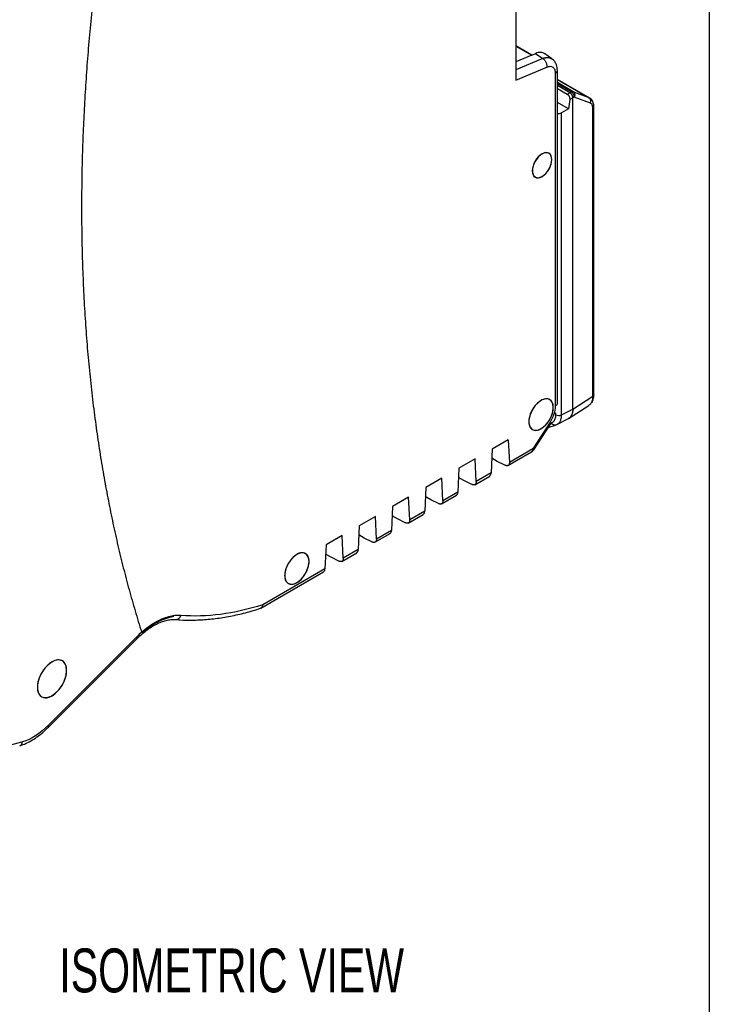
# Model space of a CAD drawing. Header units: millimetres. Extents: x 10 to 410, y 10 to 314.
# Tile 25 of 31: x 360 to 410, y 174 to 246. Entities that reach past the tile are written whole.
import ezdxf

# ---------------------------------------------------------------- set-up
doc = ezdxf.new("R2010")
doc.units = ezdxf.units.MM
doc.header["$LTSCALE"] = 1.5
doc.layers.add('DIMENSIONS', color=140, linetype='Continuous', lineweight=25)
doc.layers.add('TEXT', color=140, linetype='Continuous', lineweight=25)
doc.styles.add('SLDTEXTSTYLE0', font='TXT', dxfattribs={"width": 0.7})

msp = doc.modelspace()

# ---------------------------------------------------------------- linework, layer by layer
for p, q in [((395.59, 260.23), (395.59, 241.146)), ((395.59, 260.23), (395.59, 241.146)), ((396.732, 242.962), (395.59, 243.622)), ((395.59, 243.6), (396.732, 242.962)), ((396.732, 242.962), (395.59, 242.477)), ((396.732, 242.962), (397.013, 243.082)), ((397.013, 243.082), (397.533, 242.719)), ((398.186, 242.697), (397.66, 243.064)), ((398.186, 242.697), (397.66, 243.064)), ((397.533, 242.719), (395.59, 241.893)), ((395.59, 241.146), (397.822, 242.095)), ((395.59, 241.146), (397.822, 242.095)), ((398.436, 241.641), (398.436, 217.556)), ((398.436, 241.641), (398.436, 217.556)), ((398.583, 217.76), (398.583, 241.845)), ((398.583, 217.76), (398.583, 241.845)), ((400.936, 239.837), (398.583, 241.195)), ((398.583, 241.191), (400.888, 239.86)), ((399.72, 240.31), (398.583, 240.966)), ((399.591, 240.292), (398.583, 240.875)), ((399.489, 240.233), (398.583, 240.757)), ((398.583, 240.542), (399.303, 240.126)), ((399.303, 240.126), (399.489, 240.233)), ((399.489, 240.233), (399.591, 240.292)), ((400.234, 240.112), (399.72, 240.31)), ((400.888, 239.86), (400.234, 240.112)), ((399.379, 239.07), (398.583, 239.53)), ((399.476, 239.736), (399.379, 239.07)), ((399.701, 239.866), (399.476, 239.736)), ((399.753, 239.896), (399.701, 239.866)), ((399.701, 217.347), (399.701, 239.866)), ((399.803, 239.925), (399.753, 239.896)), ((400.971, 239.476), (399.803, 239.925)), ((400.888, 239.86), (400.929, 239.834)), ((400.929, 239.834), (400.961, 239.813)), ((399.379, 239.07), (398.888, 238.787)), ((398.888, 216.925), (398.888, 238.787)), ((401.141, 218.268), (401.141, 239.144)), ((401.222, 218.386), (401.222, 239.262)), ((399.701, 217.347), (401.141, 218.268)), ((398.888, 216.925), (399.701, 217.347)), ((399.391, 216.66), (400.861, 217.6)), ((398.472, 216.929), (398.472, 217.084)), ((398.543, 216.219), (399.387, 216.658)), ((398.058, 216.401), (396.809, 214.47)), ((398.058, 216.401), (396.809, 214.47)), ((396.875, 214.402), (398.124, 216.333)), ((396.875, 214.402), (398.124, 216.333)), ((397.916, 216.011), (398.448, 216.181)), ((398.424, 216.175), (398.601, 216.253)), ((398.553, 216.236), (398.594, 216.258)), ((393.868, 214.454), (393.792, 212.728)), ((393.868, 214.454), (393.792, 212.728)), ((395.035, 215.128), (393.868, 214.454)), ((395.035, 215.128), (393.868, 214.454)), ((395.035, 215.128), (395.111, 213.49)), ((396.809, 214.47), (395.111, 213.49)), ((396.809, 214.47), (395.111, 213.49)), ((392.631, 213.74), (391.464, 213.066)), ((392.631, 213.74), (391.464, 213.066)), ((392.707, 212.102), (392.631, 213.74)), ((392.707, 212.102), (392.631, 213.74)), ((394.232, 213.562), (393.839, 213.785)), ((394.232, 213.562), (393.839, 213.785)), ((395.006, 213.26), (396.705, 214.241)), ((395.006, 213.26), (396.705, 214.241)), ((391.464, 213.066), (391.388, 211.34)), ((391.464, 213.066), (391.388, 211.34)), ((394.789, 213.283), (394.232, 213.562)), ((394.789, 213.283), (394.232, 213.562)), ((390.227, 212.352), (389.06, 211.678)), ((390.227, 212.352), (389.06, 211.678)), ((390.303, 210.714), (390.227, 212.352)), ((390.303, 210.714), (390.227, 212.352)), ((391.828, 212.174), (391.434, 212.397)), ((392.602, 211.872), (393.69, 212.5)), ((392.602, 211.872), (393.69, 212.5)), ((393.792, 212.728), (392.707, 212.102)), ((393.792, 212.728), (392.707, 212.102)), ((389.06, 211.678), (388.984, 209.952)), ((389.06, 211.678), (388.984, 209.952)), ((392.385, 211.895), (391.828, 212.174)), ((387.822, 210.964), (386.656, 210.29)), ((387.822, 210.964), (386.656, 210.29)), ((387.899, 209.326), (387.822, 210.964)), ((387.899, 209.326), (387.822, 210.964)), ((389.424, 210.786), (389.03, 211.009)), ((390.198, 210.484), (391.286, 211.112)), ((390.198, 210.484), (391.286, 211.112)), ((391.388, 211.34), (390.303, 210.714)), ((391.388, 211.34), (390.303, 210.714)), ((386.656, 210.29), (386.579, 208.564)), ((386.656, 210.29), (386.579, 208.564)), ((389.981, 210.507), (389.424, 210.786)), ((385.418, 209.576), (384.252, 208.903)), ((385.418, 209.576), (384.252, 208.903)), ((385.495, 207.938), (385.418, 209.576)), ((385.495, 207.938), (385.418, 209.576)), ((387.02, 209.398), (386.626, 209.621)), ((387.793, 209.096), (388.882, 209.724)), ((387.793, 209.096), (388.882, 209.724)), ((388.984, 209.952), (387.899, 209.326)), ((388.984, 209.952), (387.899, 209.326)), ((384.252, 208.903), (384.175, 207.176)), ((384.252, 208.903), (384.175, 207.176)), ((387.576, 209.119), (387.02, 209.398)), ((383.014, 208.188), (381.847, 207.515)), ((383.014, 208.188), (381.847, 207.515)), ((383.091, 206.55), (383.014, 208.188)), ((383.091, 206.55), (383.014, 208.188)), ((384.615, 208.01), (384.222, 208.233)), ((385.389, 207.708), (386.478, 208.336)), ((385.389, 207.708), (386.478, 208.336)), ((386.579, 208.564), (385.495, 207.938)), ((386.579, 208.564), (385.495, 207.938)), ((381.847, 207.515), (381.771, 205.788)), ((381.847, 207.515), (381.771, 205.788)), ((385.172, 207.731), (384.615, 208.01)), ((382.211, 206.622), (381.818, 206.845)), ((382.768, 206.343), (382.211, 206.622)), ((382.985, 206.32), (384.073, 206.948)), ((382.985, 206.32), (384.073, 206.948)), ((384.175, 207.176), (383.091, 206.55)), ((384.175, 207.176), (383.091, 206.55)), ((377.126, 202.938), (381.669, 205.561)), ((377.126, 202.938), (381.669, 205.561)), ((381.771, 205.788), (377.269, 203.19)), ((381.771, 205.788), (377.269, 203.19)), ((368.174, 200.889), (361.758, 194.474)), ((361.759, 194.326), (368.174, 200.74)), ((361.759, 194.326), (368.174, 200.74))]:
    msp.add_line(p, q)
at = {"flags": 128}
for points in [[(398.182, 235.398), (398.143, 235.641), (398.033, 235.813), (397.861, 235.897), (397.648, 235.882), (397.416, 235.77), (397.19, 235.574), (396.996, 235.314), (396.853, 235.019), (396.777, 234.722), (396.777, 234.453), (396.853, 234.242), (396.996, 234.113), (397.19, 234.078), (397.416, 234.142), (397.648, 234.298), (397.861, 234.529), (398.033, 234.81), (398.143, 235.111), (398.182, 235.398)], [(398.288, 217.456), (398.248, 217.734), (398.134, 217.942), (397.955, 218.062), (397.727, 218.082), (397.47, 218.002), (397.207, 217.827), (396.962, 217.575), (396.756, 217.266), (396.607, 216.929), (396.53, 216.593), (396.53, 216.289), (396.607, 216.043), (396.756, 215.877), (396.962, 215.807), (397.207, 215.837), (397.47, 215.966), (397.727, 216.182), (397.955, 216.466), (398.134, 216.792), (398.248, 217.133), (398.288, 217.456)], [(380.622, 206.317), (380.583, 206.595), (380.468, 206.803), (380.289, 206.923), (380.061, 206.943), (379.804, 206.863), (379.541, 206.688), (379.296, 206.436), (379.09, 206.127), (378.942, 205.79), (378.864, 205.454), (378.864, 205.15), (378.942, 204.904), (379.09, 204.739), (379.296, 204.668), (379.541, 204.698), (379.804, 204.827), (380.061, 205.043), (380.289, 205.327), (380.468, 205.654), (380.583, 205.994), (380.622, 206.317)], [(363.084, 198.44), (363.045, 198.748), (362.93, 198.987), (362.748, 199.141), (362.512, 199.197), (362.239, 199.152), (361.951, 199.008), (361.668, 198.777), (361.412, 198.475), (361.201, 198.126), (361.051, 197.754), (360.973, 197.388), (360.973, 197.054), (361.051, 196.778), (361.201, 196.58), (361.412, 196.474), (361.668, 196.469), (361.951, 196.564), (362.239, 196.753), (362.512, 197.022), (362.748, 197.351), (362.93, 197.715), (363.045, 198.087), (363.084, 198.44)]]:
    msp.add_lwpolyline(points, dxfattribs=at)
for centre, radius, start, end in [((399.675, 240.161), 0.156, 72.96703, 122.29908), ((400.718, 239.622), 0.292, 329.91641, 54.46151), ((401.077, 239.274), 0.146, 296.37155, 355.57021), ((396.562, 214.443), 0.248, 305.2002, 6.11198), ((370.966, 202.519), 0.401, 268.31065, 344.58533), ((368.058, 200.814), 0.138, 327.06446, 32.91162), ((359.569, 193.294), 0.329, 291.07771, 354.36798)]:
    msp.add_arc(centre, radius, start, end)
msp.add_ellipse((398.684, 238.914), major_axis=(0.3, 0.009), ratio=0.597073, start_param=4.349443, end_param=5.44417)
for points, knots in [([(368.503, 267.672), (368.419, 267.307), (368.251, 266.576), (368.009, 265.483), (367.773, 264.392), (367.545, 263.303), (367.324, 262.217), (367.111, 261.133), (366.905, 260.051), (366.707, 258.972), (366.515, 257.895), (366.332, 256.821), (366.155, 255.749), (365.986, 254.68), (365.825, 253.612), (365.671, 252.548), (365.524, 251.485), (365.385, 250.425), (365.213, 249.055), (365.021, 247.379), (364.819, 245.403), (364.644, 243.439), (364.495, 241.489), (364.374, 239.552), (364.28, 237.627), (364.213, 235.716), (364.171, 233.817), (364.165, 232.562), (364.163, 231.935)], [0, 0, 0, 0, 0.029475, 0.058931, 0.08837, 0.117794, 0.147206, 0.176607, 0.206, 0.235388, 0.264772, 0.294156, 0.32354, 0.352928, 0.382321, 0.411723, 0.441135, 0.470559, 0.499999, 0.555591, 0.611137, 0.666655, 0.722158, 0.777663, 0.833184, 0.888737, 0.944337, 1, 1, 1, 1]), ([(397.658, 243.06), (397.571, 243.105), (397.388, 243.199), (397.142, 243.122), (397.013, 243.082)], [0, 0, 0, 0, 0.476953, 1, 1, 1, 1]), ([(397.658, 243.06), (397.571, 243.105), (397.388, 243.199), (397.142, 243.122), (397.013, 243.082)], [0, 0, 0, 0, 0.476953, 1, 1, 1, 1]), ([(397.533, 242.719), (397.662, 242.76), (397.878, 242.829), (398.037, 242.753), (398.102, 242.722)], [0, 0, 0, 0, 0.59569, 1, 1, 1, 1]), ([(397.533, 242.719), (397.661, 242.758), (397.912, 242.833), (398.097, 242.739), (398.188, 242.692)], [0, 0, 0, 0, 0.508127, 1, 1, 1, 1]), ([(397.533, 242.719), (397.553, 242.706), (397.594, 242.675), (397.655, 242.613), (397.711, 242.536), (397.759, 242.449), (397.795, 242.356), (397.825, 242.23), (397.827, 242.145), (397.822, 242.095)], [0, 0, 0, 0, 0.125001, 0.250045, 0.37509, 0.500135, 0.625179, 0.750224, 1, 1, 1, 1]), ([(397.533, 242.719), (397.553, 242.706), (397.594, 242.675), (397.655, 242.613), (397.711, 242.536), (397.759, 242.449), (397.795, 242.356), (397.825, 242.23), (397.827, 242.145), (397.822, 242.095)], [0, 0, 0, 0, 0.125001, 0.250045, 0.37509, 0.500135, 0.625179, 0.750224, 1, 1, 1, 1]), ([(398.583, 241.845), (398.569, 241.989), (398.546, 242.226), (398.394, 242.517), (398.258, 242.635), (398.186, 242.697)], [0, 0, 0, 0, 0.416611, 0.6882, 1, 1, 1, 1]), ([(398.583, 241.845), (398.569, 241.989), (398.546, 242.226), (398.394, 242.517), (398.258, 242.635), (398.186, 242.697)], [0, 0, 0, 0, 0.416611, 0.6882, 1, 1, 1, 1]), ([(398.436, 241.641), (398.474, 241.67), (398.551, 241.727), (398.593, 241.804), (398.581, 241.843), (398.58, 241.845)], [0, 0, 0, 0, 0.483109, 0.966218, 1, 1, 1, 1]), ([(398.436, 241.641), (398.474, 241.67), (398.551, 241.727), (398.593, 241.804), (398.581, 241.843), (398.58, 241.845)], [0, 0, 0, 0, 0.483109, 0.966218, 1, 1, 1, 1]), ([(399.303, 240.126), (399.314, 240.119), (399.335, 240.105), (399.366, 240.077), (399.395, 240.043), (399.42, 240.004), (399.451, 239.945), (399.481, 239.851), (399.478, 239.777), (399.476, 239.736)], [0, 0, 0, 0, 0.0969253, 0.1950765, 0.2945597, 0.3954771, 0.4979261, 0.7216929, 1, 1, 1, 1]), ([(399.701, 239.866), (399.7, 239.88), (399.699, 239.91), (399.689, 239.957), (399.674, 240.005), (399.652, 240.052), (399.626, 240.098), (399.596, 240.14), (399.562, 240.177), (399.526, 240.21), (399.501, 240.225), (399.489, 240.233)], [0, 0, 0, 0, 0.111157, 0.222287, 0.333397, 0.444492, 0.555581, 0.66667, 0.777764, 0.888872, 1, 1, 1, 1]), ([(399.803, 239.925), (399.805, 239.991), (399.783, 240.068), (399.705, 240.204), (399.649, 240.261), (399.591, 240.292)], [0, 0, 0, 0, 0.5, 0.5, 1, 1, 1, 1]), ([(399.72, 240.31), (399.776, 240.278), (399.817, 240.218), (399.848, 240.076), (399.837, 239.995), (399.803, 239.925)], [0, 0, 0, 0, 0.5, 0.5, 1, 1, 1, 1]), ([(401.222, 239.263), (401.218, 239.32), (401.211, 239.436), (401.157, 239.592), (401.075, 239.727), (400.998, 239.789), (400.96, 239.821)], [0, 0, 0, 0, 0.24235, 0.491172, 0.744476, 1, 1, 1, 1]), ([(401.141, 239.144), (401.141, 239.164), (401.14, 239.205), (401.131, 239.261), (401.117, 239.312), (401.091, 239.373), (401.047, 239.437), (400.996, 239.463), (400.971, 239.476)], [0, 0, 0, 0, 0.125107, 0.249193, 0.373762, 0.500304, 0.74964, 1, 1, 1, 1]), ([(398.182, 235.398), (398.182, 235.612), (398.105, 235.78), (397.844, 235.931), (397.66, 235.913), (397.289, 235.699), (397.105, 235.505), (396.844, 235.052), (396.767, 234.795), (396.767, 234.582)], [0, 0, 0, 0, 0.25, 0.25, 0.5, 0.5, 0.75, 0.75, 1, 1, 1, 1]), ([(396.767, 234.582), (396.767, 234.368), (396.844, 234.199), (397.105, 234.048), (397.289, 234.066), (397.66, 234.28), (397.844, 234.474), (398.105, 234.928), (398.182, 235.184), (398.182, 235.398)], [0, 0, 0, 0, 0.25, 0.25, 0.5, 0.5, 0.75, 0.75, 1, 1, 1, 1]), ([(364.163, 231.935), (364.163, 231.604), (364.165, 230.942), (364.177, 229.955), (364.196, 228.973), (364.222, 227.996), (364.256, 227.025), (364.298, 226.058), (364.347, 225.096), (364.403, 224.14), (364.468, 223.188), (364.539, 222.242), (364.619, 221.301), (364.705, 220.365), (364.8, 219.433), (364.902, 218.507), (365.011, 217.587), (365.128, 216.671), (365.289, 215.49), (365.505, 214.054), (365.787, 212.371), (366.095, 210.71), (366.43, 209.071), (366.791, 207.454), (367.178, 205.858), (367.592, 204.285), (368.031, 202.733), (368.345, 201.717), (368.503, 201.209)], [0, 0, 0, 0, 0.029476, 0.058933, 0.088373, 0.117797, 0.14721, 0.176612, 0.206005, 0.235394, 0.264778, 0.294162, 0.323546, 0.352934, 0.382328, 0.41173, 0.441142, 0.470566, 0.500005, 0.555597, 0.611144, 0.666661, 0.722164, 0.777668, 0.833188, 0.88874, 0.944339, 1, 1, 1, 1]), ([(398.288, 217.456), (398.288, 217.59), (398.265, 217.71), (398.176, 217.906), (398.111, 217.981), (397.947, 218.076), (397.849, 218.095), (397.635, 218.073), (397.519, 218.033), (397.288, 217.9), (397.172, 217.806), (396.959, 217.581), (396.861, 217.448), (396.697, 217.165), (396.631, 217.014), (396.543, 216.716), (396.52, 216.569), (396.52, 216.436)], [0, 0, 0, 0, 0.125, 0.125, 0.25, 0.25, 0.375, 0.375, 0.5, 0.5, 0.625, 0.625, 0.75, 0.75, 0.875, 0.875, 1, 1, 1, 1]), ([(401.097, 217.857), (401.13, 217.929), (401.205, 218.086), (401.216, 218.28), (401.222, 218.386)], [0, 0, 0, 0, 0.456066, 1, 1, 1, 1]), ([(401.221, 218.386), (401.218, 218.364), (401.211, 218.32), (401.165, 218.285), (401.141, 218.268)], [0, 0, 0, 0, 0.4884993, 1, 1, 1, 1]), ([(396.52, 216.436), (396.52, 216.302), (396.543, 216.182), (396.631, 215.986), (396.697, 215.91), (396.861, 215.816), (396.959, 215.797), (397.172, 215.818), (397.288, 215.858), (397.519, 215.992), (397.635, 216.085), (397.849, 216.311), (397.947, 216.443), (398.111, 216.727), (398.176, 216.878), (398.265, 217.176), (398.288, 217.322), (398.288, 217.456)], [0, 0, 0, 0, 0.125, 0.125, 0.25, 0.25, 0.375, 0.375, 0.5, 0.5, 0.625, 0.625, 0.75, 0.75, 0.875, 0.875, 1, 1, 1, 1]), ([(398.58, 217.76), (398.581, 217.758), (398.593, 217.719), (398.551, 217.642), (398.474, 217.585), (398.436, 217.556)], [0, 0, 0, 0, 0.03302, 0.51651, 1, 1, 1, 1]), ([(398.58, 217.76), (398.581, 217.758), (398.593, 217.719), (398.551, 217.642), (398.474, 217.585), (398.436, 217.556)], [0, 0, 0, 0, 0.03302, 0.51651, 1, 1, 1, 1]), ([(399.701, 217.347), (399.696, 217.257), (399.686, 217.077), (399.6, 216.864), (399.493, 216.718), (399.4, 216.674), (399.366, 216.658)], [0, 0, 0, 0, 0.280443, 0.560865, 0.841287, 1, 1, 1, 1]), ([(401.034, 217.792), (400.997, 217.732), (400.946, 217.65), (400.867, 217.611), (400.846, 217.601)], [0, 0, 0, 0, 0.7414203, 1, 1, 1, 1]), ([(401.094, 217.858), (401.093, 217.854), (401.082, 217.825), (401.056, 217.807), (401.034, 217.792)], [0, 0, 0, 0, 0.1623045, 1, 1, 1, 1]), ([(398.144, 216.345), (398.164, 216.352), (398.204, 216.367), (398.258, 216.4), (398.306, 216.44), (398.349, 216.49), (398.395, 216.56), (398.436, 216.655), (398.466, 216.783), (398.47, 216.88), (398.472, 216.929)], [0, 0, 0, 0, 0.100794, 0.200366, 0.299552, 0.3992, 0.500145, 0.667295, 0.832606, 1, 1, 1, 1]), ([(398.472, 216.929), (398.526, 216.897), (398.602, 216.879), (398.755, 216.877), (398.832, 216.894), (398.888, 216.925)], [0, 0, 0, 0, 0.5, 0.5, 1, 1, 1, 1]), ([(398.594, 216.258), (398.613, 216.267), (398.691, 216.306), (398.786, 216.442), (398.872, 216.654), (398.883, 216.834), (398.888, 216.925)], [0, 0, 0, 0, 0.099562, 0.399703, 0.699845, 1, 1, 1, 1]), ([(398.115, 216.35), (398.115, 216.349), (398.129, 216.337), (398.123, 216.338), (398.117, 216.338)], [0, 0, 0, 0, 0.056229, 1, 1, 1, 1]), ([(398.115, 216.35), (398.115, 216.349), (398.129, 216.337), (398.123, 216.338), (398.117, 216.338)], [0, 0, 0, 0, 0.056229, 1, 1, 1, 1]), ([(398.423, 216.18), (398.412, 216.177), (398.371, 216.164), (398.293, 216.188), (398.203, 216.246), (398.164, 216.312), (398.144, 216.345)], [0, 0, 0, 0, 0.111292, 0.407528, 0.703764, 1, 1, 1, 1]), ([(396.809, 214.47), (396.835, 214.448), (396.876, 214.414), (396.87, 214.409), (396.868, 214.407)], [0, 0, 0, 0, 0.614662, 1, 1, 1, 1]), ([(396.809, 214.47), (396.835, 214.448), (396.876, 214.414), (396.87, 214.409), (396.868, 214.407)], [0, 0, 0, 0, 0.614662, 1, 1, 1, 1]), ([(396.705, 214.244), (396.755, 214.274), (396.823, 214.317), (396.859, 214.387), (396.869, 214.406)], [0, 0, 0, 0, 0.727947, 1, 1, 1, 1]), ([(396.705, 214.244), (396.755, 214.274), (396.823, 214.317), (396.859, 214.387), (396.869, 214.406)], [0, 0, 0, 0, 0.727947, 1, 1, 1, 1]), ([(395.111, 213.49), (395.111, 213.471), (395.112, 213.434), (395.103, 213.386), (395.089, 213.344), (395.068, 213.31), (395.043, 213.282), (395.013, 213.262), (394.98, 213.25), (394.944, 213.244), (394.907, 213.245), (394.868, 213.252), (394.829, 213.264), (394.802, 213.277), (394.789, 213.283)], [0, 0, 0, 0, 0.094115, 0.186263, 0.276446, 0.364666, 0.450923, 0.535222, 0.617562, 0.697949, 0.776382, 0.852867, 0.927405, 1, 1, 1, 1]), ([(395.111, 213.49), (395.111, 213.471), (395.112, 213.434), (395.103, 213.386), (395.089, 213.344), (395.068, 213.31), (395.043, 213.282), (395.013, 213.262), (394.98, 213.25), (394.944, 213.244), (394.907, 213.245), (394.868, 213.252), (394.829, 213.264), (394.802, 213.277), (394.789, 213.283)], [0, 0, 0, 0, 0.094115, 0.186263, 0.276446, 0.364666, 0.450923, 0.535222, 0.617562, 0.697949, 0.776382, 0.852867, 0.927405, 1, 1, 1, 1]), ([(393.676, 212.495), (393.705, 212.518), (393.751, 212.554), (393.783, 212.643), (393.789, 212.699), (393.792, 212.728)], [0, 0, 0, 0, 0.464747, 0.728099, 1, 1, 1, 1]), ([(393.676, 212.495), (393.705, 212.518), (393.751, 212.554), (393.783, 212.643), (393.789, 212.699), (393.792, 212.728)], [0, 0, 0, 0, 0.464747, 0.728099, 1, 1, 1, 1]), ([(392.707, 212.102), (392.707, 212.083), (392.708, 212.047), (392.699, 211.998), (392.684, 211.956), (392.664, 211.922), (392.639, 211.894), (392.609, 211.875), (392.576, 211.862), (392.54, 211.856), (392.502, 211.857), (392.464, 211.864), (392.424, 211.876), (392.398, 211.889), (392.385, 211.895)], [0, 0, 0, 0, 0.094115, 0.186263, 0.276446, 0.364666, 0.450923, 0.535222, 0.617562, 0.697949, 0.776382, 0.852867, 0.927405, 1, 1, 1, 1]), ([(392.707, 212.102), (392.707, 212.083), (392.708, 212.047), (392.699, 211.998), (392.684, 211.956), (392.664, 211.922), (392.639, 211.894), (392.609, 211.875), (392.576, 211.862), (392.54, 211.856), (392.502, 211.857), (392.464, 211.864), (392.424, 211.876), (392.398, 211.889), (392.385, 211.895)], [0, 0, 0, 0, 0.0941151, 0.1862633, 0.2764461, 0.3646655, 0.4509233, 0.5352215, 0.6175625, 0.6979486, 0.7763824, 0.8528668, 0.9274049, 1, 1, 1, 1]), ([(391.272, 211.107), (391.301, 211.13), (391.347, 211.166), (391.379, 211.255), (391.385, 211.311), (391.388, 211.34)], [0, 0, 0, 0, 0.4647469, 0.7280993, 1, 1, 1, 1]), ([(391.272, 211.107), (391.301, 211.13), (391.347, 211.166), (391.379, 211.255), (391.385, 211.311), (391.388, 211.34)], [0, 0, 0, 0, 0.464747, 0.728099, 1, 1, 1, 1]), ([(390.303, 210.714), (390.303, 210.695), (390.303, 210.659), (390.295, 210.61), (390.28, 210.568), (390.26, 210.534), (390.234, 210.506), (390.205, 210.487), (390.172, 210.474), (390.136, 210.468), (390.098, 210.469), (390.06, 210.476), (390.02, 210.488), (389.994, 210.501), (389.981, 210.507)], [0, 0, 0, 0, 0.094115, 0.186263, 0.276446, 0.364666, 0.450923, 0.535222, 0.617562, 0.697949, 0.776382, 0.852867, 0.927405, 1, 1, 1, 1]), ([(390.303, 210.714), (390.303, 210.695), (390.303, 210.659), (390.295, 210.61), (390.28, 210.568), (390.26, 210.534), (390.234, 210.506), (390.205, 210.487), (390.172, 210.474), (390.136, 210.468), (390.098, 210.469), (390.06, 210.476), (390.02, 210.488), (389.994, 210.501), (389.981, 210.507)], [0, 0, 0, 0, 0.094115, 0.186263, 0.276446, 0.364666, 0.450923, 0.535222, 0.617562, 0.697949, 0.776382, 0.852867, 0.927405, 1, 1, 1, 1]), ([(388.868, 209.719), (388.897, 209.742), (388.942, 209.778), (388.975, 209.867), (388.981, 209.923), (388.984, 209.952)], [0, 0, 0, 0, 0.4647469, 0.7280993, 1, 1, 1, 1]), ([(388.868, 209.719), (388.897, 209.742), (388.942, 209.778), (388.975, 209.867), (388.981, 209.923), (388.984, 209.952)], [0, 0, 0, 0, 0.464747, 0.728099, 1, 1, 1, 1]), ([(387.899, 209.326), (387.899, 209.307), (387.899, 209.271), (387.891, 209.222), (387.876, 209.18), (387.856, 209.146), (387.83, 209.119), (387.801, 209.099), (387.767, 209.086), (387.732, 209.08), (387.694, 209.081), (387.655, 209.088), (387.616, 209.1), (387.59, 209.113), (387.576, 209.119)], [0, 0, 0, 0, 0.094115, 0.186263, 0.276446, 0.364666, 0.450923, 0.535222, 0.617562, 0.697949, 0.776382, 0.852867, 0.927405, 1, 1, 1, 1]), ([(387.899, 209.326), (387.899, 209.307), (387.899, 209.271), (387.891, 209.222), (387.876, 209.18), (387.856, 209.146), (387.83, 209.119), (387.801, 209.099), (387.767, 209.086), (387.732, 209.08), (387.694, 209.081), (387.655, 209.088), (387.616, 209.1), (387.59, 209.113), (387.576, 209.119)], [0, 0, 0, 0, 0.094115, 0.186263, 0.276446, 0.364666, 0.450923, 0.535222, 0.617562, 0.697949, 0.776382, 0.852867, 0.927405, 1, 1, 1, 1]), ([(386.464, 208.331), (386.493, 208.354), (386.538, 208.39), (386.571, 208.479), (386.577, 208.536), (386.579, 208.564)], [0, 0, 0, 0, 0.464747, 0.728099, 1, 1, 1, 1]), ([(386.464, 208.331), (386.493, 208.354), (386.538, 208.39), (386.571, 208.479), (386.577, 208.536), (386.579, 208.564)], [0, 0, 0, 0, 0.464747, 0.728099, 1, 1, 1, 1]), ([(385.495, 207.938), (385.495, 207.92), (385.495, 207.883), (385.487, 207.834), (385.472, 207.793), (385.451, 207.758), (385.426, 207.731), (385.396, 207.711), (385.363, 207.698), (385.328, 207.693), (385.29, 207.693), (385.251, 207.7), (385.212, 207.713), (385.185, 207.725), (385.172, 207.731)], [0, 0, 0, 0, 0.094115, 0.186263, 0.276446, 0.364666, 0.450923, 0.535222, 0.617562, 0.697949, 0.776382, 0.852867, 0.927405, 1, 1, 1, 1]), ([(385.495, 207.938), (385.495, 207.92), (385.495, 207.883), (385.487, 207.834), (385.472, 207.793), (385.451, 207.758), (385.426, 207.731), (385.396, 207.711), (385.363, 207.698), (385.328, 207.693), (385.29, 207.693), (385.251, 207.7), (385.212, 207.713), (385.185, 207.725), (385.172, 207.731)], [0, 0, 0, 0, 0.0941151, 0.1862633, 0.2764461, 0.3646655, 0.4509233, 0.5352215, 0.6175625, 0.6979486, 0.7763824, 0.8528668, 0.9274049, 1, 1, 1, 1]), ([(380.622, 206.317), (380.622, 206.451), (380.599, 206.571), (380.51, 206.767), (380.445, 206.842), (380.281, 206.937), (380.183, 206.956), (379.969, 206.935), (379.854, 206.894), (379.622, 206.761), (379.507, 206.667), (379.293, 206.442), (379.195, 206.31), (379.031, 206.026), (378.966, 205.875), (378.877, 205.577), (378.854, 205.43), (378.854, 205.297)], [0, 0, 0, 0, 0.125, 0.125, 0.25, 0.25, 0.375, 0.375, 0.5, 0.5, 0.625, 0.625, 0.75, 0.75, 0.875, 0.875, 1, 1, 1, 1]), ([(384.059, 206.943), (384.088, 206.966), (384.134, 207.002), (384.167, 207.091), (384.172, 207.148), (384.175, 207.176)], [0, 0, 0, 0, 0.464747, 0.728099, 1, 1, 1, 1]), ([(384.059, 206.943), (384.088, 206.966), (384.134, 207.002), (384.167, 207.091), (384.172, 207.148), (384.175, 207.176)], [0, 0, 0, 0, 0.464747, 0.728099, 1, 1, 1, 1]), ([(378.854, 205.297), (378.854, 205.163), (378.877, 205.043), (378.966, 204.847), (379.031, 204.772), (379.195, 204.677), (379.293, 204.658), (379.507, 204.679), (379.622, 204.719), (379.854, 204.853), (379.969, 204.946), (380.183, 205.172), (380.281, 205.304), (380.445, 205.588), (380.51, 205.739), (380.599, 206.037), (380.622, 206.184), (380.622, 206.317)], [0, 0, 0, 0, 0.125, 0.125, 0.25, 0.25, 0.375, 0.375, 0.5, 0.5, 0.625, 0.625, 0.75, 0.75, 0.875, 0.875, 1, 1, 1, 1]), ([(383.091, 206.55), (383.091, 206.532), (383.091, 206.495), (383.082, 206.447), (383.068, 206.405), (383.047, 206.37), (383.022, 206.343), (382.992, 206.323), (382.959, 206.31), (382.923, 206.305), (382.886, 206.305), (382.847, 206.312), (382.808, 206.325), (382.781, 206.337), (382.768, 206.343)], [0, 0, 0, 0, 0.094115, 0.186263, 0.276446, 0.364666, 0.450923, 0.535222, 0.617562, 0.697949, 0.776382, 0.852867, 0.927405, 1, 1, 1, 1]), ([(383.091, 206.55), (383.091, 206.532), (383.091, 206.495), (383.082, 206.447), (383.068, 206.405), (383.047, 206.37), (383.022, 206.343), (382.992, 206.323), (382.959, 206.31), (382.923, 206.305), (382.886, 206.305), (382.847, 206.312), (382.808, 206.325), (382.781, 206.337), (382.768, 206.343)], [0, 0, 0, 0, 0.0941151, 0.1862633, 0.2764461, 0.3646655, 0.4509233, 0.5352215, 0.6175625, 0.6979486, 0.7763824, 0.8528668, 0.9274049, 1, 1, 1, 1]), ([(381.655, 205.555), (381.684, 205.578), (381.73, 205.614), (381.763, 205.703), (381.768, 205.76), (381.771, 205.788)], [0, 0, 0, 0, 0.464747, 0.728099, 1, 1, 1, 1]), ([(381.655, 205.555), (381.684, 205.578), (381.73, 205.614), (381.763, 205.703), (381.768, 205.76), (381.771, 205.788)], [0, 0, 0, 0, 0.464747, 0.728099, 1, 1, 1, 1]), ([(377.269, 203.19), (377.265, 203.157), (377.256, 203.096), (377.215, 203.013), (377.166, 202.95), (377.116, 202.94), (377.1, 202.938)], [0, 0, 0, 0, 0.258365, 0.484113, 0.836495, 1, 1, 1, 1]), ([(377.269, 203.19), (377.265, 203.157), (377.256, 203.096), (377.215, 203.013), (377.166, 202.95), (377.116, 202.94), (377.1, 202.938)], [0, 0, 0, 0, 0.258365, 0.484113, 0.836495, 1, 1, 1, 1]), ([(368.51, 201.205), (368.562, 201.25), (368.666, 201.341), (368.825, 201.468), (368.984, 201.588), (369.144, 201.701), (369.305, 201.806), (369.467, 201.903), (369.63, 201.993), (369.822, 202.09), (370.043, 202.187), (370.289, 202.277), (370.53, 202.346), (370.687, 202.375), (370.765, 202.389)], [0, 0, 0, 0, 0.070559, 0.140866, 0.211054, 0.281257, 0.351606, 0.422234, 0.493272, 0.564847, 0.674802, 0.78366, 0.891898, 1, 1, 1, 1]), ([(370.96, 202.126), (371.062, 202.115), (371.492, 202.069), (372.28, 202.065), (373.321, 202.118), (374.386, 202.252), (375.469, 202.466), (376.375, 202.694), (376.923, 202.877), (377.101, 202.937)], [0, 0, 0, 0, 0.053157, 0.225623, 0.398307, 0.571163, 0.744144, 0.9172, 1, 1, 1, 1]), ([(370.96, 202.126), (371.062, 202.115), (371.492, 202.069), (372.28, 202.065), (373.321, 202.118), (374.386, 202.252), (375.469, 202.466), (376.375, 202.694), (376.923, 202.877), (377.101, 202.937)], [0, 0, 0, 0, 0.053157, 0.225623, 0.398307, 0.571163, 0.744144, 0.9172, 1, 1, 1, 1]), ([(368.175, 200.736), (368.222, 200.783), (368.381, 200.947), (368.667, 201.192), (369.028, 201.467), (369.394, 201.698), (369.758, 201.882), (370.113, 202.017), (370.453, 202.099), (370.737, 202.132), (370.893, 202.118), (370.953, 202.112)], [0, 0, 0, 0, 0.048932, 0.168508, 0.29037, 0.413594, 0.537706, 0.662679, 0.788951, 0.917717, 1, 1, 1, 1]), ([(368.175, 200.736), (368.222, 200.783), (368.381, 200.947), (368.667, 201.192), (369.028, 201.467), (369.394, 201.698), (369.758, 201.882), (370.113, 202.017), (370.453, 202.099), (370.737, 202.132), (370.893, 202.118), (370.953, 202.112)], [0, 0, 0, 0, 0.048932, 0.168508, 0.29037, 0.413594, 0.537706, 0.662679, 0.788951, 0.917717, 1, 1, 1, 1]), ([(370.785, 202.309), (370.426, 202.26), (370.046, 202.133), (369.281, 201.738), (368.894, 201.47), (368.523, 201.143)], [0, 0, 0, 0, 0.5, 0.5, 1, 1, 1, 1]), ([(369.637, 201.92), (369.454, 201.817), (369.078, 201.606), (368.711, 201.3), (368.523, 201.143)], [0, 0, 0, 0, 0.488336, 1, 1, 1, 1]), ([(363.084, 198.44), (363.084, 198.6), (363.057, 198.745), (362.95, 198.98), (362.872, 199.07), (362.675, 199.183), (362.558, 199.206), (362.301, 199.181), (362.162, 199.133), (361.885, 198.972), (361.746, 198.86), (361.489, 198.59), (361.372, 198.431), (361.175, 198.091), (361.097, 197.91), (360.991, 197.552), (360.963, 197.376), (360.963, 197.215)], [0, 0, 0, 0, 0.125, 0.125, 0.25, 0.25, 0.375, 0.375, 0.5, 0.5, 0.625, 0.625, 0.75, 0.75, 0.875, 0.875, 1, 1, 1, 1]), ([(360.963, 197.215), (360.963, 197.055), (360.991, 196.911), (361.097, 196.676), (361.175, 196.585), (361.372, 196.472), (361.489, 196.449), (361.746, 196.475), (361.885, 196.523), (362.162, 196.683), (362.301, 196.795), (362.558, 197.066), (362.675, 197.225), (362.872, 197.565), (362.95, 197.746), (363.057, 198.104), (363.084, 198.28), (363.084, 198.44)], [0, 0, 0, 0, 0.125, 0.125, 0.25, 0.25, 0.375, 0.375, 0.5, 0.5, 0.625, 0.625, 0.75, 0.75, 0.875, 0.875, 1, 1, 1, 1]), ([(359.686, 192.996), (359.764, 193.017), (359.994, 193.081), (360.377, 193.264), (360.826, 193.53), (361.254, 193.855), (361.565, 194.125), (361.725, 194.295), (361.758, 194.33)], [0, 0, 0, 0, 0.109158, 0.324584, 0.537373, 0.746141, 0.948195, 1, 1, 1, 1]), ([(359.686, 192.996), (359.764, 193.017), (359.994, 193.081), (360.377, 193.264), (360.826, 193.53), (361.254, 193.855), (361.565, 194.125), (361.725, 194.295), (361.758, 194.33)], [0, 0, 0, 0, 0.109158, 0.324584, 0.537373, 0.746141, 0.948195, 1, 1, 1, 1]), ([(361.754, 194.331), (361.765, 194.343), (361.791, 194.371), (361.77, 194.437), (361.758, 194.474)], [0, 0, 0, 0, 0.4271366, 1, 1, 1, 1]), ([(361.754, 194.331), (361.765, 194.343), (361.791, 194.371), (361.77, 194.437), (361.758, 194.474)], [0, 0, 0, 0, 0.427137, 1, 1, 1, 1])]:
    msp.add_open_spline(points, degree=3, knots=knots)
for points in [[(397.822, 242.095), (397.906, 242.131), (398.07, 242.164), (398.273, 242.097), (398.404, 241.916), (398.436, 241.739), (398.436, 241.641)], [(397.822, 242.095), (397.906, 242.131), (398.07, 242.164), (398.273, 242.097), (398.404, 241.916), (398.436, 241.739), (398.436, 241.641)], [(401.141, 218.268), (401.142, 218.082), (401.105, 217.918), (401.034, 217.792)], [(398.436, 217.556), (398.436, 217.378), (398.368, 216.983), (398.176, 216.583), (398.058, 216.401)], [(398.436, 217.556), (398.436, 217.378), (398.368, 216.983), (398.176, 216.583), (398.058, 216.401)], [(377.269, 203.19), (375.193, 202.519), (373.198, 202.257), (371.353, 202.412)], [(377.269, 203.19), (375.193, 202.519), (373.198, 202.257), (371.353, 202.412)], [(371.353, 202.412), (371.165, 202.428), (370.968, 202.42), (370.765, 202.388)], [(370.765, 202.388), (370.774, 202.36), (370.781, 202.334), (370.785, 202.309)], [(368.51, 201.205), (368.396, 201.104), (368.284, 200.999), (368.174, 200.889)], [(368.51, 201.205), (368.396, 201.104), (368.284, 200.999), (368.174, 200.889)], [(368.523, 201.143), (368.521, 201.162), (368.517, 201.183), (368.51, 201.205)], [(361.758, 194.474), (361.164, 193.869), (360.514, 193.446), (359.896, 193.261)], [(361.758, 194.474), (361.164, 193.869), (360.514, 193.446), (359.896, 193.261)], [(359.896, 193.261), (358.021, 192.701), (356.218, 192.477), (354.537, 192.596)], [(359.896, 193.261), (358.021, 192.701), (356.218, 192.477), (354.537, 192.596)]]:
    msp.add_open_spline(points, degree=3)
at = {"layer": 'TEXT'}
msp.add_line((409.575, 314.325), (409.575, 9.525), dxfattribs=at)

# ---------------------------------------------------------------- texts
at = {"layer": 'DIMENSIONS', "insert": (362.555, 178.314), "char_height": 3.175, "attachment_point": 1, "style": 'SLDTEXTSTYLE0'}
msp.add_mtext('ISOMETRIC VIEW', dxfattribs=at)

doc.saveas('drawing.dxf')
